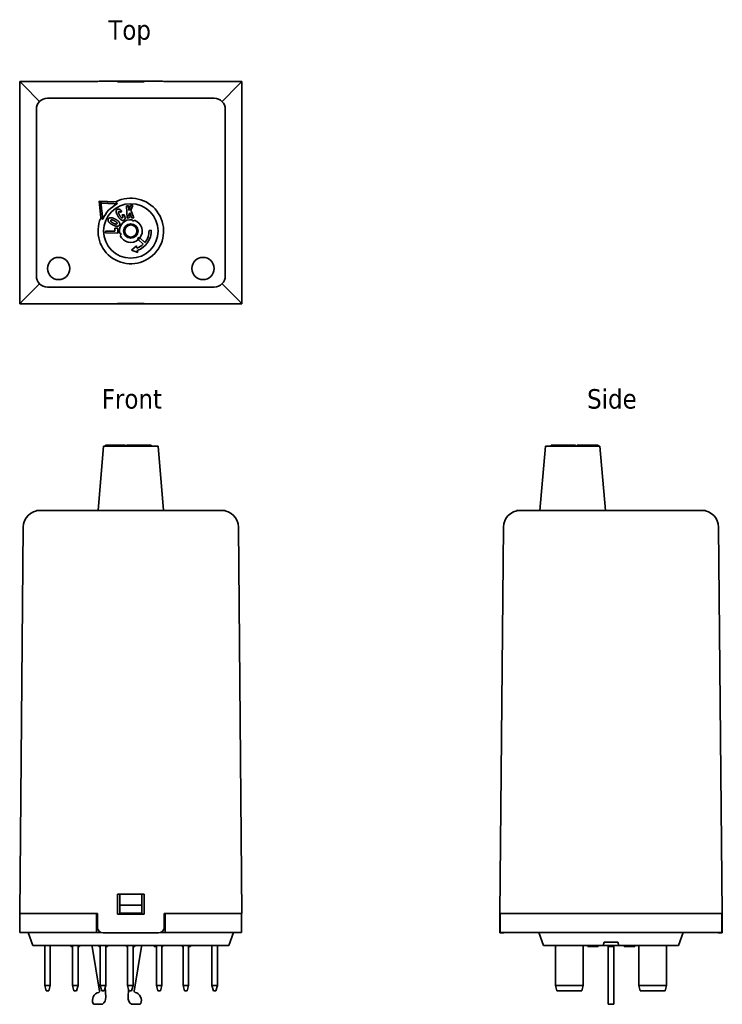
# Model space of a CAD drawing. Header units: millimetres. Extents: x 40 to 166, y 101 to 278.
import ezdxf

# ---------------------------------------------------------------- set-up
doc = ezdxf.new("R2010")
doc.units = ezdxf.units.MM
doc.layers.add('Symbol (ISO)', color=7, linetype='Continuous', lineweight=25)
doc.layers.add('Visible (ISO)', color=7, linetype='Continuous', lineweight=35)
doc.styles.add('Label Text (ISO)', font='TAHOMA.TTF')

msp = doc.modelspace()

# ---------------------------------------------------------------- linework, layer by layer
at = {"layer": 'Visible (ISO)'}
for p, q in [((39.62, 267.05), (39.62, 227.05)), ((39.62, 267.05), (53.62, 267.05)), ((39.62, 267.05), (40.25, 266.43)), ((43.21, 263.47), (40.25, 266.43)), ((53.62, 267.05), (53.62, 267.08)), ((64.62, 267.09), (54.62, 267.09)), ((57.22, 267.05), (62.02, 267.05)), ((57.22, 267.02), (57.22, 267.05)), ((62.02, 267.02), (57.22, 267.02)), ((62.02, 267.05), (62.02, 267.02)), ((65.62, 267.08), (65.62, 267.05)), ((65.62, 267.05), (79.62, 267.05)), ((79, 266.43), (76.04, 263.47)), ((79, 266.43), (79.62, 267.05)), ((79.62, 267.05), (79.62, 227.05)), ((44.62, 264.05), (74.62, 264.05)), ((42.62, 232.05), (42.62, 262.05)), ((76.62, 262.05), (76.62, 232.05)), ((54.23, 245.2), (53.93, 245.49)), ((54.2, 242.49), (53.93, 245.49)), ((53.93, 245.49), (56.93, 245.41)), ((58.86, 244.67), (59.2, 244.69)), ((58.97, 242.47), (58.86, 244.67)), ((59.2, 244.69), (59.24, 243.86)), ((59.24, 243.86), (59.56, 244.71)), ((59.56, 244.71), (60.01, 244.73)), ((60.01, 244.73), (59.65, 243.88)), ((57.97, 243.73), (57.79, 243.46)), ((58.08, 243.03), (58.43, 243.04)), ((59.44, 243.4), (59.29, 243.02)), ((59.29, 243.02), (59.31, 242.49)), ((59.72, 242.51), (59.44, 243.4)), ((59.65, 243.88), (60.14, 242.53)), ((59.31, 242.49), (58.97, 242.47)), ((60.14, 242.53), (59.72, 242.51)), ((55.07, 240.13), (56.73, 240.12)), ((55.07, 239.79), (55.07, 240.13)), ((57.27, 239.77), (55.07, 239.79)), ((56.73, 240.12), (56.73, 240.65)), ((56.73, 240.65), (57.28, 240.64)), ((57.28, 240.64), (57.27, 239.77)), ((62.9, 240.26), (63.3, 240.27)), ((59.74, 236.68), (60.65, 237.46)), ((60.65, 237.46), (60.72, 237.07)), ((61.87, 237.77), (60.97, 238.61)), ((61.25, 238.91), (62.15, 238.07)), ((60.87, 236.28), (59.74, 236.68)), ((60.79, 236.67), (60.87, 236.28)), ((40.25, 227.68), (43.21, 230.64)), ((76.04, 230.64), (79, 227.68)), ((74.62, 230.05), (44.62, 230.05)), ((40.25, 227.68), (39.62, 227.05)), ((53.62, 227.05), (39.62, 227.05)), ((53.62, 227.05), (53.62, 227.03)), ((64.62, 227.02), (54.62, 227.02)), ((57.22, 227.05), (57.22, 227.09)), ((57.22, 227.09), (62.02, 227.09)), ((62.02, 227.05), (57.22, 227.05)), ((62.02, 227.09), (62.02, 227.05)), ((79.62, 227.05), (65.62, 227.05)), ((65.62, 227.03), (65.62, 227.05)), ((79.62, 227.05), (79, 227.68)), ((54.72, 201.42), (53.72, 189.82)), ((54.72, 201.42), (64.52, 201.42)), ((57.27, 201.62), (55.07, 201.62)), ((55.07, 201.42), (55.07, 201.62)), ((57.28, 201.62), (57.27, 201.62)), ((57.27, 201.42), (57.27, 201.62)), ((57.28, 201.42), (57.28, 201.62)), ((57.63, 201.42), (57.63, 201.62)), ((58.6, 201.42), (58.6, 201.62)), ((58.97, 201.62), (58.86, 201.62)), ((58.86, 201.42), (58.86, 201.62)), ((59.31, 201.62), (58.97, 201.62)), ((58.97, 201.42), (58.97, 201.62)), ((59.44, 201.62), (59.31, 201.62)), ((59.31, 201.42), (59.31, 201.62)), ((59.72, 201.62), (59.44, 201.62)), ((59.44, 201.42), (59.44, 201.62)), ((59.74, 201.62), (59.72, 201.62)), ((59.72, 201.42), (59.72, 201.62)), ((59.74, 201.42), (59.74, 201.62)), ((60.87, 201.62), (59.74, 201.62)), ((60.87, 201.62), (63.3, 201.62)), ((60.87, 201.42), (60.87, 201.62)), ((63.3, 201.42), (63.3, 201.62)), ((64.52, 201.42), (65.52, 189.82)), ((134.25, 201.42), (133.25, 189.82)), ((134.25, 201.42), (144.05, 201.42)), ((135.67, 201.62), (135.28, 201.62)), ((135.28, 201.42), (135.28, 201.62)), ((135.67, 201.62), (139.28, 201.62)), ((135.67, 201.42), (135.67, 201.62)), ((139.28, 201.42), (139.28, 201.62)), ((139.64, 201.62), (139.28, 201.62)), ((139.65, 201.62), (139.64, 201.62)), ((139.64, 201.42), (139.64, 201.62)), ((139.65, 201.42), (139.65, 201.62)), ((140.01, 201.42), (140.01, 201.62)), ((141.05, 201.42), (141.05, 201.62)), ((141.49, 201.62), (141.47, 201.62)), ((141.47, 201.42), (141.47, 201.62)), ((141.51, 201.62), (141.49, 201.62)), ((141.49, 201.42), (141.49, 201.62)), ((141.53, 201.62), (141.51, 201.62)), ((141.51, 201.42), (141.51, 201.62)), ((142.88, 201.62), (141.53, 201.62)), ((141.53, 201.42), (141.53, 201.62)), ((143.73, 201.62), (142.88, 201.62)), ((142.88, 201.42), (142.88, 201.62)), ((143.73, 201.42), (143.73, 201.62)), ((144.05, 201.42), (145.05, 189.82)), ((42.62, 189.82), (44.62, 189.82)), ((42.62, 189.82), (42.62, 189.82)), ((44.62, 189.82), (42.62, 189.82)), ((74.62, 189.82), (44.62, 189.82)), ((74.62, 189.82), (44.62, 189.82)), ((74.62, 189.82), (76.62, 189.82)), ((76.62, 189.82), (74.62, 189.82)), ((76.62, 189.82), (76.62, 189.82)), ((129.05, 189.82), (131.05, 189.82)), ((131.05, 189.82), (129.05, 189.82)), ((129.05, 189.82), (129.05, 189.82)), ((161.05, 189.82), (131.05, 189.82)), ((161.05, 189.82), (131.05, 189.82)), ((161.05, 189.82), (163.05, 189.82)), ((163.05, 189.82), (161.05, 189.82)), ((163.05, 189.82), (163.05, 189.82)), ((40.25, 186.85), (39.62, 117.32)), ((79.62, 117.32), (79, 186.85)), ((126.05, 117.32), (126.68, 186.85)), ((165.43, 186.85), (166.05, 117.32)), ((57.22, 117.22), (57.22, 120.82)), ((57.22, 120.82), (62.02, 120.82)), ((57.62, 120.82), (57.62, 118.79)), ((61.62, 118.79), (61.62, 120.82)), ((62.02, 120.82), (62.02, 117.22)), ((57.62, 118.79), (57.62, 117.37)), ((61.62, 118.79), (57.62, 118.79)), ((61.62, 117.37), (61.62, 118.79)), ((53.62, 117.32), (39.62, 117.32)), ((39.67, 113.87), (39.67, 117.32)), ((53.42, 113.87), (53.42, 117.32)), ((53.62, 117.32), (53.62, 114.82)), ((62.02, 117.22), (57.22, 117.22)), ((61.62, 117.37), (57.62, 117.37)), ((57.62, 117.22), (57.62, 117.37)), ((61.62, 117.37), (61.62, 117.22)), ((79.62, 117.32), (65.62, 117.32)), ((65.62, 114.82), (65.62, 117.32)), ((65.82, 113.87), (65.82, 117.32)), ((79.57, 113.87), (79.57, 117.32)), ((126.03, 114.82), (126.05, 117.32)), ((166.05, 117.32), (126.05, 117.32)), ((126.1, 113.87), (126.1, 117.32)), ((166, 113.87), (166, 117.32)), ((166.08, 114.82), (166.05, 117.32)), ((42.67, 113.87), (39.67, 113.87)), ((41.12, 113.87), (41.96, 111.57)), ((42.67, 113.87), (53.42, 113.87)), ((54.31, 113.87), (53.42, 113.87)), ((64.62, 113.82), (54.62, 113.82)), ((65.82, 113.87), (64.93, 113.87)), ((65.82, 113.87), (76.57, 113.87)), ((79.57, 113.87), (76.57, 113.87)), ((78.12, 113.87), (77.28, 111.57)), ((126.02, 113.82), (126.03, 114.82)), ((126.02, 113.82), (126.53, 113.82)), ((129.1, 113.87), (126.1, 113.87)), ((129.1, 113.87), (163, 113.87)), ((133.05, 113.87), (133.89, 111.57)), ((159.05, 113.87), (158.22, 111.57)), ((166, 113.87), (163, 113.87)), ((165.58, 113.82), (166.09, 113.82)), ((166.08, 114.82), (166.09, 113.82)), ((144.62, 111.57), (144.83, 112.17)), ((144.83, 112.17), (147.27, 112.17)), ((147.27, 112.17), (147.49, 111.57)), ((42.62, 111.57), (41.96, 111.57)), ((42.62, 111.57), (76.62, 111.57)), ((44.12, 104.37), (44.12, 111.57)), ((45.12, 111.57), (45.12, 104.37)), ((48.84, 111.57), (48.84, 111.37)), ((48.93, 111.57), (48.93, 111.37)), ((49.12, 111.37), (48.93, 111.37)), ((49.12, 104.37), (49.12, 111.57)), ((50.12, 111.57), (50.12, 104.37)), ((50.31, 111.37), (50.12, 111.37)), ((50.31, 111.57), (50.31, 111.37)), ((50.4, 111.57), (50.4, 111.37)), ((52.67, 111.57), (52.67, 111.37)), ((53.99, 103.35), (52.67, 111.37)), ((53.86, 111.57), (53.86, 111.37)), ((53.94, 111.57), (53.94, 111.37)), ((54.12, 111.37), (53.94, 111.37)), ((54.12, 104.37), (54.12, 111.57)), ((55.12, 111.57), (55.12, 104.37)), ((55.39, 111.37), (55.12, 111.37)), ((55.39, 111.57), (55.39, 111.37)), ((55.4, 111.57), (55.4, 111.37)), ((58.84, 111.57), (58.84, 111.37)), ((58.87, 111.57), (58.87, 111.37)), ((59.02, 111.37), (58.87, 111.37)), ((59.02, 111.57), (59.02, 111.54)), ((59.02, 111.54), (59.02, 104.37)), ((60.02, 111.54), (60.02, 111.57)), ((60.02, 104.37), (60.02, 111.54)), ((60.2, 111.37), (60.02, 111.37)), ((60.2, 111.57), (60.2, 111.37)), ((60.37, 111.37), (60.2, 111.37)), ((61.57, 111.37), (60.25, 103.35)), ((60.37, 111.57), (60.37, 111.37)), ((61.57, 111.57), (61.57, 111.37)), ((63.84, 111.57), (63.84, 111.37)), ((63.84, 111.57), (63.84, 111.37)), ((63.86, 111.57), (63.86, 111.37)), ((64.06, 111.37), (63.86, 111.37)), ((64.06, 111.57), (64.06, 111.37)), ((64.22, 111.57), (64.22, 111.54)), ((64.22, 111.54), (64.22, 104.37)), ((65.22, 111.54), (65.22, 111.57)), ((65.22, 104.37), (65.22, 111.54)), ((65.4, 111.57), (65.4, 111.37)), ((65.4, 111.57), (65.4, 111.37)), ((68.86, 111.57), (68.86, 111.37)), ((68.87, 111.37), (68.86, 111.37)), ((68.87, 111.57), (68.87, 111.37)), ((69.02, 111.37), (68.87, 111.37)), ((69.02, 111.57), (69.02, 111.54)), ((69.02, 111.54), (69.02, 104.37)), ((70.02, 111.54), (70.02, 111.57)), ((70.02, 104.37), (70.02, 111.54)), ((70.03, 111.37), (70.02, 111.37)), ((70.03, 111.57), (70.03, 111.37)), ((70.17, 111.37), (70.03, 111.37)), ((70.17, 111.57), (70.17, 111.37)), ((70.37, 111.57), (70.37, 111.37)), ((70.39, 111.57), (70.39, 111.37)), ((74.22, 111.57), (74.22, 111.54)), ((74.22, 111.54), (74.22, 104.37)), ((75.22, 111.54), (75.22, 111.57)), ((75.22, 104.37), (75.22, 111.54)), ((77.28, 111.57), (76.62, 111.57)), ((134.55, 111.57), (133.89, 111.57)), ((134.55, 111.57), (144.62, 111.57)), ((136.05, 104.37), (136.05, 111.54)), ((141.05, 111.54), (141.05, 104.37)), ((141.91, 111.57), (141.91, 111.37)), ((142.22, 111.57), (142.22, 111.37)), ((142.37, 111.37), (142.22, 111.37)), ((142.37, 111.57), (142.37, 111.37)), ((142.64, 111.37), (142.37, 111.37)), ((142.64, 111.57), (142.64, 111.37)), ((143.03, 111.57), (143.03, 111.37)), ((143.34, 111.57), (143.34, 111.37)), ((143.5, 111.37), (143.34, 111.37)), ((143.5, 111.57), (143.5, 111.37)), ((143.76, 111.37), (143.5, 111.37)), ((143.76, 111.57), (143.76, 111.37)), ((147.49, 111.57), (144.62, 111.57)), ((145.55, 111.57), (145.55, 111.37)), ((145.55, 111.37), (145.55, 103.35)), ((146.55, 111.37), (145.55, 111.37)), ((146.55, 111.57), (146.55, 111.37)), ((146.55, 103.35), (146.55, 111.37)), ((147.49, 111.57), (157.55, 111.57)), ((148.41, 111.57), (148.41, 111.37)), ((148.72, 111.57), (148.72, 111.37)), ((148.87, 111.37), (148.72, 111.37)), ((148.87, 111.57), (148.87, 111.37)), ((149.14, 111.37), (148.87, 111.37)), ((149.14, 111.57), (149.14, 111.37)), ((149.39, 111.57), (149.39, 111.37)), ((149.41, 111.57), (149.41, 111.37)), ((149.45, 111.57), (149.45, 111.37)), ((150.28, 111.57), (150.28, 111.37)), ((150.34, 111.37), (150.28, 111.37)), ((150.34, 111.57), (150.34, 111.37)), ((150.35, 111.57), (150.35, 111.37)), ((151.05, 104.37), (151.05, 111.54)), ((156.05, 111.54), (156.05, 104.37)), ((158.22, 111.57), (157.55, 111.57)), ((44.39, 103.37), (44.12, 104.37)), ((44.12, 104.37), (45.12, 104.37)), ((44.39, 103.37), (44.85, 103.37)), ((45.12, 104.37), (44.85, 103.37)), ((49.39, 103.37), (49.12, 104.37)), ((49.12, 104.37), (50.12, 104.37)), ((49.39, 103.37), (49.85, 103.37)), ((50.12, 104.37), (49.85, 103.37)), ((54.39, 103.37), (54.12, 104.37)), ((54.12, 104.37), (55.12, 104.37)), ((54.39, 103.37), (54.85, 103.37)), ((55.12, 104.37), (54.85, 103.37)), ((55.03, 104.03), (55.12, 102.25)), ((60.02, 104.37), (59.02, 104.37)), ((59.02, 104.37), (59.29, 103.37)), ((59.12, 102.25), (59.2, 103.72)), ((59.29, 103.37), (59.75, 103.37)), ((59.75, 103.37), (60.02, 104.37)), ((65.22, 104.37), (64.22, 104.37)), ((64.22, 104.37), (64.49, 103.37)), ((64.49, 103.37), (64.95, 103.37)), ((64.95, 103.37), (65.22, 104.37)), ((70.02, 104.37), (69.02, 104.37)), ((69.02, 104.37), (69.29, 103.37)), ((69.29, 103.37), (69.75, 103.37)), ((69.75, 103.37), (70.02, 104.37)), ((75.22, 104.37), (74.22, 104.37)), ((74.22, 104.37), (74.49, 103.37)), ((74.49, 103.37), (74.95, 103.37)), ((74.95, 103.37), (75.22, 104.37)), ((141.05, 104.37), (136.05, 104.37)), ((136.32, 103.37), (136.05, 104.37)), ((136.32, 103.37), (140.79, 103.37)), ((141.05, 104.37), (140.79, 103.37)), ((145.55, 103.35), (145.55, 103.12)), ((145.55, 101.09), (145.55, 103.12)), ((146.55, 103.12), (146.55, 103.35)), ((146.55, 103.12), (146.55, 101.09)), ((151.32, 103.37), (151.05, 104.37)), ((156.05, 104.37), (151.05, 104.37)), ((151.32, 103.37), (155.79, 103.37)), ((156.05, 104.37), (155.79, 103.37)), ((145.55, 100.97), (145.55, 101.09)), ((146.55, 101.09), (146.55, 100.97)), ((54.52, 100.97), (53.02, 100.97)), ((61.22, 100.97), (59.72, 100.97)), ((146.55, 100.97), (145.55, 100.97))]:
    msp.add_line(p, q, dxfattribs=at)
for centre, radius in [((59.62, 240.15), 4.9), ((59.62, 240.15), 1.3), ((59.62, 240.15), 1.1), ((46.62, 233.4), 2), ((72.62, 233.4), 2)]:
    msp.add_circle(centre, radius, dxfattribs=at)
for centre, radius, start, end in [((44.62, 262.05), 2, 90, 180), ((74.62, 262.05), 2, 0, 90), ((59.62, 240.15), 5.9, 156.6745, 117.0951), ((59.62, 240.15), 5.46, 116.4438, 157.3258), ((59.62, 240.15), 2.05, 82.4768, 191.2927), ((60.09, 242.15), 0.2, 169.6808, 344.0888), ((59.62, 240.15), 2.05, 322.4835, 71.2927), ((57.66, 239.56), 0.2, 289.6808, 104.0888), ((59.62, 240.15), 2.05, 202.4768, 311.286), ((59.62, 240.15), 3.68, 288.6103, 1.8848), ((59.62, 240.15), 3.28, 320.3847, 1.8848), ((59.62, 240.15), 3.28, 289.6105, 313.3848), ((61.11, 238.76), 0.2, 46.8848, 226.8848), ((59.62, 240.15), 2.05, 311.286, 322.4835), ((44.62, 232.05), 2, 180, 270), ((74.62, 232.05), 2, 270, 0), ((43.25, 186.82), 3, 90, 179.4863), ((76, 186.82), 3, 0.5137, 90), ((129.68, 186.82), 3, 90, 179.4863), ((162.43, 186.82), 3, 0.5137, 90), ((54.62, 114.82), 1, 180, 270), ((64.62, 114.82), 1, 270, 0), ((126.53, 114.82), 1, 270, 288.1949), ((165.58, 114.82), 1, 251.8051, 270), ((134.85, 111.54), 1.2, 0, 1.3321), ((142.25, 111.54), 1.2, 178.6679, 180), ((149.85, 111.54), 1.2, 0, 1.3321), ((157.25, 111.54), 1.2, 178.6679, 180), ((54.22, 101.67), 1.5, 104.6073, 202.6199), ((53.79, 103.32), 0.2, 284.6073, 9.334), ((60.45, 103.32), 0.2, 170.666, 255.3927), ((60.02, 101.67), 1.5, 337.3801, 75.3927), ((53.02, 101.17), 0.2, 202.6199, 270), ((53.62, 102.17), 1.5, 306.8699, 2.8207), ((60.62, 102.17), 1.5, 177.1793, 233.1301), ((61.22, 101.17), 0.2, 270, 337.3801)]:
    msp.add_arc(centre, radius, start, end, dxfattribs=at)
for centre, major_axis, start_param, end_param in [((54.62, 267.08), (1, 0), 1.570796, 3.141593), ((64.62, 267.08), (1, 0), 0, 1.570796), ((54.62, 227.03), (-1, 0), 0, 1.570796), ((64.62, 227.03), (-1, 0), 1.570796, 3.141593)]:
    msp.add_ellipse(centre, major_axis=major_axis, ratio=0.008966, start_param=start_param, end_param=end_param, dxfattribs=at)
for points, weights in [([(54.23, 245.2), (54.44, 243.5), (54.58, 242.26)], [1, 1.0294652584, 1]), ([(57.19, 245.04), (55.94, 245.1), (54.23, 245.2)], [1, 1.0294652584, 1]), ([(56.93, 245.41), (57.04, 245.26), (57.13, 245.12)], [1, 1.00068728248, 1]), ([(57.13, 245.12), (57.16, 245.08), (57.19, 245.04)], [1, 1.00005830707, 1]), ([(54.5, 242.31), (54.36, 242.4), (54.2, 242.49)], [1, 1.00068728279, 1]), ([(54.58, 242.26), (54.54, 242.28), (54.5, 242.31)], [1, 1.0000583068, 1])]:
    msp.add_rational_spline(points, weights, degree=2, dxfattribs=at)
for points, degree in [([(57.32, 242.79), (57.03, 243.25), (56.96, 243.9), (57.18, 244.04)], 2), ([(57.18, 244.04), (57.36, 244.15), (57.74, 244), (57.97, 243.73)], 2), ([(58.42, 242.13), (58.27, 242.03), (57.96, 242.09), (57.54, 242.44), (57.32, 242.79)], 2), ([(57.46, 243.62), (57.36, 243.55), (57.41, 243.36)], 2), ([(57.41, 243.36), (57.45, 243.22), (57.61, 242.97)], 2), ([(57.69, 243.56), (57.62, 243.62), (57.5, 243.64), (57.46, 243.62)], 2), ([(57.61, 242.97), (57.8, 242.66), (58.04, 242.49), (58.13, 242.55)], 2), ([(57.79, 243.46), (57.73, 243.54), (57.69, 243.56)], 2), ([(58.13, 242.55), (58.21, 242.6), (58.18, 242.84), (58.08, 243.03)], 2), ([(58.43, 243.04), (58.54, 242.81), (58.61, 242.46), (58.54, 242.21), (58.42, 242.13)], 2), ([(56.31, 241.27), (55.83, 241.52), (55.44, 242.07), (55.57, 242.3)], 2), ([(55.57, 242.3), (55.7, 242.55), (56.36, 242.53), (56.83, 242.28)], 2), ([(56.47, 241.57), (56.17, 241.72), (55.97, 241.97), (56.02, 242.06)], 2), ([(56.02, 242.06), (56.07, 242.16), (56.39, 242.13), (56.66, 241.99)], 2), ([(57.59, 241.25), (57.5, 241.08), (57.17, 240.98), (56.65, 241.09), (56.31, 241.27)], 2), ([(57.13, 241.48), (57.08, 241.38), (56.77, 241.41), (56.47, 241.57)], 2), ([(56.66, 241.99), (56.99, 241.81), (57.18, 241.57), (57.13, 241.48)], 2), ([(56.83, 242.28), (57.17, 242.1), (57.54, 241.76), (57.67, 241.41), (57.59, 241.25)], 2), ([(57.63, 201.62), (57.63, 201.62), (57.59, 201.62)], 2), ([(141.13, 201.62), (141.05, 201.62), (141.05, 201.62)], 2), ([(55.4, 111.37), (55.4, 111.37), (55.4, 111.37), (55.39, 111.37)], 3), ([(63.84, 111.37), (63.84, 111.37), (63.84, 111.37), (63.84, 111.37)], 3), ([(65.26, 111.37), (65.25, 111.37), (65.24, 111.37), (65.22, 111.37)], 3), ([(65.4, 111.37), (65.4, 111.37), (65.4, 111.37), (65.4, 111.37)], 3), ([(70.39, 111.37), (70.39, 111.37), (70.38, 111.37), (70.37, 111.37)], 3), ([(149.39, 111.37), (149.36, 111.37), (149.33, 111.37), (149.3, 111.37)], 3), ([(149.41, 111.37), (149.39, 111.37), (149.39, 111.37), (149.39, 111.37)], 3), ([(149.45, 111.37), (149.44, 111.37), (149.42, 111.37), (149.41, 111.37)], 3), ([(150.35, 111.37), (150.35, 111.37), (150.34, 111.37), (150.34, 111.37)], 3)]:
    msp.add_open_spline(points, degree=degree, dxfattribs=at)
for points, degree, knots in [([(57.59, 201.62), (57.5, 201.62), (57.31, 201.62), (57.28, 201.62)], 2, [0, 0, 0, 1, 1.178014, 1.178014, 1.178014]), ([(58.42, 201.62), (58.27, 201.62), (57.96, 201.62), (57.69, 201.62), (57.63, 201.62)], 2, [0, 0, 0, 1, 2, 2.274846, 2.274846, 2.274846]), ([(58.6, 201.62), (58.6, 201.62), (58.54, 201.62), (58.42, 201.62)], 2, [1.505989, 1.505989, 1.505989, 2, 3, 3, 3]), ([(140.25, 201.62), (140.08, 201.62), (140.01, 201.62), (140.01, 201.62)], 2, [0, 0, 0, 1, 1.4935, 1.4935, 1.4935]), ([(141.05, 201.62), (140.99, 201.62), (140.76, 201.62), (140.41, 201.62), (140.25, 201.62)], 2, [0.644709, 0.644709, 0.644709, 1, 2, 3, 3, 3]), ([(141.47, 201.62), (141.4, 201.62), (141.21, 201.62), (141.13, 201.62)], 2, [1.485529, 1.485529, 1.485529, 2, 3, 3, 3]), ([(48.93, 111.37), (48.9, 111.37), (48.88, 111.37), (48.86, 111.37), (48.84, 111.37), (48.84, 111.37)], 3, [-0.08751207, -0.08751207, -0.08751207, -0.08751207, -0.03213968, -0.03213968, 0, 0, 0, 0]), ([(50.4, 111.37), (50.4, 111.37), (50.39, 111.37), (50.36, 111.37), (50.34, 111.37), (50.31, 111.37)], 3, [-0.04628431, -0.04628431, -0.04628431, -0.04628431, -0.0192821, -0.0192821, 0, 0, 0, 0]), ([(53.94, 111.37), (53.91, 111.37), (53.89, 111.37), (53.87, 111.37), (53.86, 111.37), (53.86, 111.37)], 3, [-0.07575972, -0.07575972, -0.07575972, -0.07575972, -0.02935871, -0.02935871, 0, 0, 0, 0]), ([(58.87, 111.37), (58.87, 111.37), (58.87, 111.37), (58.86, 111.37), (58.84, 111.37), (58.84, 111.37)], 3, [-0.02913872, -0.02913872, -0.02913872, -0.02913872, -0.02875263, -0.02875263, 0, 0, 0, 0]), ([(63.86, 111.37), (63.85, 111.37), (63.85, 111.37), (63.85, 111.37), (63.84, 111.37), (63.84, 111.37)], 3, [-0.05508981, -0.05508981, -0.05508981, -0.05508981, -0.01261077, -0.01261077, 0, 0, 0, 0]), ([(64.22, 111.37), (64.18, 111.37), (64.14, 111.37), (64.1, 111.37), (64.07, 111.37), (64.06, 111.37)], 3, [-0.04054762, -0.04054762, -0.04054762, -0.04054762, -0.03208773, -0.03208773, -0.01993544, -0.01993544, -0.01993544, -0.01993544]), ([(65.4, 111.37), (65.4, 111.37), (65.4, 111.37), (65.38, 111.37), (65.37, 111.37), (65.33, 111.37), (65.3, 111.37), (65.26, 111.37)], 3, [-0.0318597, -0.0318597, -0.0318597, -0.0318597, -0.02471695, -0.02471695, -0.01611124, -0.01611124, 0, 0, 0, 0]), ([(70.37, 111.37), (70.35, 111.37), (70.33, 111.37), (70.3, 111.37), (70.28, 111.37), (70.25, 111.37), (70.23, 111.37), (70.21, 111.37), (70.2, 111.37), (70.17, 111.37), (70.17, 111.37), (70.17, 111.37)], 3, [-0.09896045, -0.09896045, -0.09896045, -0.09896045, -0.0750712, -0.0750712, -0.05445171, -0.05445171, -0.03210432, -0.03210432, -0.01922608, -0.01922608, 0, 0, 0, 0]), ([(142.22, 111.37), (142.21, 111.37), (142.21, 111.37), (142.2, 111.37), (142.2, 111.37), (142.18, 111.37), (142.17, 111.37), (142.14, 111.37), (142.12, 111.37), (142.04, 111.37), (141.97, 111.37), (141.91, 111.37)], 3, [-0.09896045, -0.09896045, -0.09896045, -0.09896045, -0.0750712, -0.0750712, -0.05445171, -0.05445171, -0.03210432, -0.03210432, -0.01922608, -0.01922608, 0, 0, 0, 0]), ([(142.79, 111.37), (142.75, 111.37), (142.72, 111.37), (142.67, 111.37), (142.65, 111.37), (142.64, 111.37)], 3, [-0.0318597, -0.0318597, -0.0318597, -0.0318597, -0.02471695, -0.02471695, -0.02150391, -0.02150391, -0.02150391, -0.02150391]), ([(143.03, 111.37), (143.01, 111.37), (142.99, 111.37), (142.94, 111.37), (142.88, 111.37), (142.79, 111.37)], 3, [-0.04134881, -0.04134881, -0.04134881, -0.04134881, -0.0267443, -0.0267443, 0, 0, 0, 0]), ([(143.34, 111.37), (143.34, 111.37), (143.34, 111.37), (143.33, 111.37), (143.32, 111.37), (143.3, 111.37), (143.29, 111.37), (143.27, 111.37), (143.25, 111.37), (143.16, 111.37), (143.1, 111.37), (143.03, 111.37)], 3, [-0.09896045, -0.09896045, -0.09896045, -0.09896045, -0.0750712, -0.0750712, -0.05445171, -0.05445171, -0.03210432, -0.03210432, -0.01922608, -0.01922608, 0, 0, 0, 0]), ([(148.72, 111.37), (148.71, 111.37), (148.71, 111.37), (148.7, 111.37), (148.7, 111.37), (148.68, 111.37), (148.67, 111.37), (148.64, 111.37), (148.62, 111.37), (148.54, 111.37), (148.47, 111.37), (148.41, 111.37)], 3, [-0.09896045, -0.09896045, -0.09896045, -0.09896045, -0.0750712, -0.0750712, -0.05445171, -0.05445171, -0.03210432, -0.03210432, -0.01922608, -0.01922608, 0, 0, 0, 0]), ([(149.3, 111.37), (149.27, 111.37), (149.23, 111.37), (149.17, 111.37), (149.16, 111.37), (149.14, 111.37)], 3, [-0.05426751, -0.05426751, -0.05426751, -0.05426751, -0.04746039, -0.04746039, -0.04421096, -0.04421096, -0.04421096, -0.04421096]), ([(149.83, 111.37), (149.76, 111.37), (149.69, 111.37), (149.59, 111.37), (149.51, 111.37), (149.45, 111.37)], 3, [-0.06810404, -0.06810404, -0.06810404, -0.06810404, -0.020358, -0.020358, 0, 0, 0, 0]), ([(150.28, 111.37), (150.28, 111.37), (150.27, 111.37), (150.26, 111.37), (150.25, 111.37), (150.22, 111.37), (150.2, 111.37), (150.14, 111.37), (150.09, 111.37), (149.97, 111.37), (149.9, 111.37), (149.83, 111.37)], 3, [-0.09448366, -0.09448366, -0.09448366, -0.09448366, -0.07854395, -0.07854395, -0.0638542, -0.0638542, -0.03998122, -0.03998122, -0.02102332, -0.02102332, 0, 0, 0, 0])]:
    msp.add_open_spline(points, degree=degree, knots=knots, dxfattribs=at)

# ---------------------------------------------------------------- texts
at = {"layer": 'Symbol (ISO)', "char_height": 3.5, "attachment_point": 7, "style": 'Label Text (ISO)'}
for s, insert in [('Top', (55.58, 273.59)), ('Side', (141.75, 208.12))]:
    msp.add_mtext(s, dxfattribs=dict(at, insert=insert))
at = {"layer": 'Symbol (ISO)', "insert": (54.4, 208.12), "char_height": 3.5, "attachment_point": 7, "line_spacing_factor": 1.16, "style": 'Label Text (ISO)'}
msp.add_mtext('Front', dxfattribs=at)

doc.saveas('drawing.dxf')
